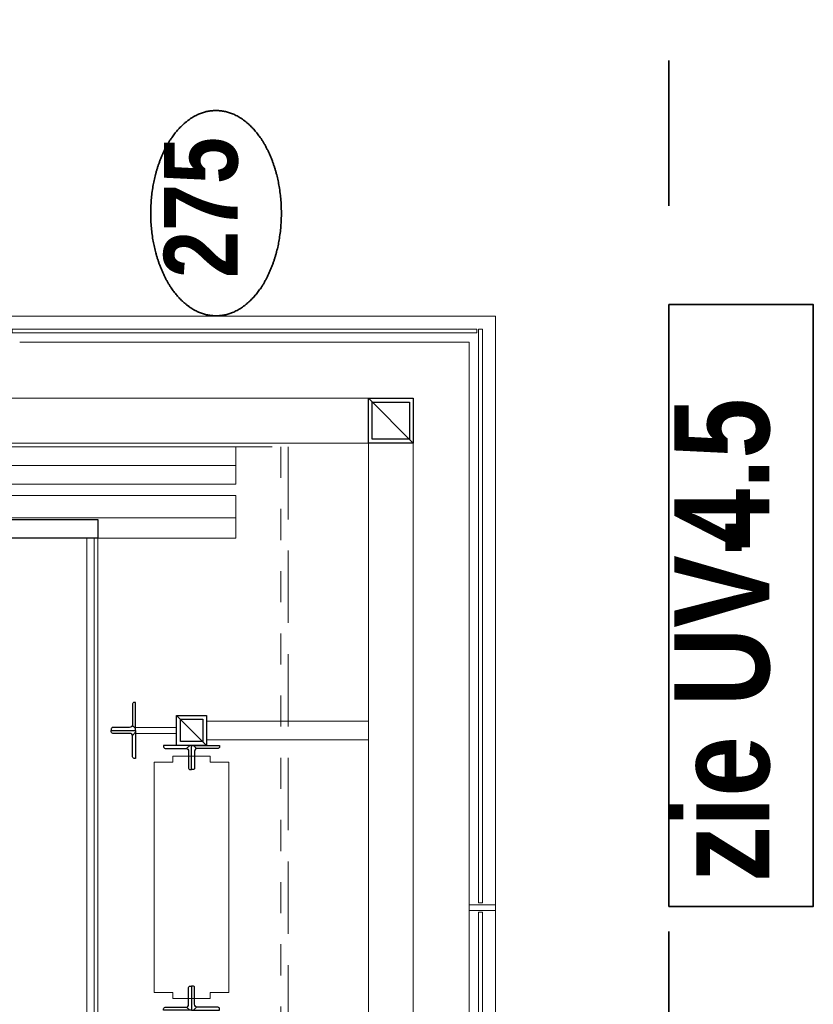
# Model space of a CAD drawing. Header units: millimetres. Extents: x 274596 to 660162, y 141333 to 298920.
# Tile 56 of 165: x 384015 to 386141, y 237381 to 240020. Entities that reach past the tile are written whole.
import ezdxf
from ezdxf.enums import TextEntityAlignment as Align

# ---------------------------------------------------------------- set-up
doc = ezdxf.new("R2010")
doc.units = ezdxf.units.MM
doc.header["$LTSCALE"] = 400
for name, pattern in [('STYLE_01', [0.416641, 0.208282, -0.208359]), ('STYLE_02', [0.694427, 0.486069, -0.208359]), ('STYLE_06', [1.041641, 0.625, -0.208282, 0.069427, -0.138931]), ('STYLE_22', [1.944444, 0.972222, -0.972222])]:
    doc.linetypes.add(name, pattern=pattern)
for name, color, linetype, lineweight in [('Detailaanduiding', 5, 'Continuous', 70), ('Fragmentaanduiding', 1, 'STYLE_22', 35), ('Lijn-afbreek', 140, 'STYLE_06', 15), ('mat-glas-hor', 5, 'Continuous', 15), ('mat-staal', 5, 'Continuous', 25), ('mat-staal_zink', 140, 'Continuous', 15), ('None', 7, 'Continuous', 9)]:
    doc.layers.add(name, color=color, linetype=linetype, lineweight=lineweight)
doc.styles.add('Arial Narrow (bold)', font='ARIALNB.TTF', dxfattribs={"height": 172.861111})
doc.styles.get("Standard").update_dxf_attribs({"font": 'arial.ttf'})

# ---------------------------------------------------------------- blocks, each defined once
blk = doc.blocks.new('Fragment')
at = {"layer": 'Fragmentaanduiding', "linetype": 'Continuous', "lineweight": 35}
blk.add_lwpolyline([(-774.2, 197), (838.3, 197), (838.3, -189.7), (-774.2, -189.7)], close=True, dxfattribs=at)
at = {"layer": 'Fragmentaanduiding', "insert": (-706.6, 182.3), "char_height": 254, "attachment_point": 1, "style": 'Arial Narrow (bold)'}
blk.add_mtext('zie UV-', dxfattribs=at)
at = {"layer": 'Fragmentaanduiding', "style": 'Arial Narrow (bold)'}
blk.add_attdef('Fragment', text='', height=254, dxfattribs=at).set_placement((183.3, 182.3), align=Align.TOP_LEFT)
at = {"layer": 'None', "color": 0, "flags": 1}
blk.add_attdef('Detail', (-774.2, -646.9), '', height=254, dxfattribs=at)
blk = doc.blocks.new('*X1142')
at = {"layer": 'None', "lineweight": 5}
blk.add_line((33516, 5650), (31916, 5650), dxfattribs=at)
blk = doc.blocks.new('*X186')
at = {"layer": 'None', "lineweight": 9}
blk.add_line((-60, -60), (60, 60), dxfattribs=at)
blk = doc.blocks.new('Kolom [] 120')
at = {"layer": 'mat-staal', "lineweight": 25}
for points in [[(-60, 60), (60, 60), (60, -60), (-60, -60)], [(-50, 50), (50, 50), (50, -50), (-50, -50)]]:
    blk.add_lwpolyline(points, close=True, dxfattribs=at)
at = {"layer": 'mat-staal'}
blk.add_blockref('*X186', (0, 0), dxfattribs=at)
blk = doc.blocks.new('*X1163')
at = {"layer": 'None', "lineweight": 9}
blk.add_line((-17.8, -17.8), (-9.4, -9.4), dxfattribs=at)
blk = doc.blocks.new('*U1164')
at = {"layer": 'None', "color": 92, "linetype": 'Continuous', "lineweight": 25, "flags": 128}
blk.add_lwpolyline([(-17.8, -22.8), (-17.8, 52.2), (-13.8, 52.2, -0.414214), (-9.8, 48.2), (-9.8, -6.8, 0.414214), (-1.8, -14.8), (43.2, -14.8, -0.414214), (47.2, -18.8), (47.2, -22.8)], format="xyb", close=True, dxfattribs=at)
at = {"layer": 'None', "color": 92}
blk.add_blockref('*X1163', (0, 0), dxfattribs=at)
blk = doc.blocks.new('*X1165')
at = {"layer": 'None', "lineweight": 9}
blk.add_line((-17.8, -17.8), (-9.4, -9.4), dxfattribs=at)
blk = doc.blocks.new('*U1166')
at = {"layer": 'None', "color": 92, "linetype": 'Continuous', "lineweight": 25, "flags": 128}
blk.add_lwpolyline([(-17.8, -22.8), (-17.8, 52.2), (-13.8, 52.2, -0.414214), (-9.8, 48.2), (-9.8, -6.8, 0.414214), (-1.8, -14.8), (43.2, -14.8, -0.414214), (47.2, -18.8), (47.2, -22.8)], format="xyb", close=True, dxfattribs=at)
at = {"layer": 'None', "color": 92}
blk.add_blockref('*X1165', (0, 0), dxfattribs=at)
blk = doc.blocks.new('*U1167')
at = {"layer": 'mat-staal', "rotation": 89.99999764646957}
blk.add_blockref('*U1166', (32978.2, 5556.8), dxfattribs=at)
at = {"layer": 'mat-staal', "xscale": -1, "rotation": 270}
blk.add_blockref('*U1164', (33023.8, 5556.8), dxfattribs=at)
blk = doc.blocks.new('*U1168')
at = {"layer": 'mat-staal'}
blk.add_blockref('*U1167', (0, 0), dxfattribs=at)
blk = doc.blocks.new('*U1169')
at = {"layer": 'None', "color": 140, "linetype": 'Continuous', "lineweight": 15}
blk.add_lwpolyline([(32299, 5339), (32299, 5289), (32915.9, 5289), (32915.9, 5339), (32932.4, 5339), (32932.4, 5439), (32915.9, 5439), (32915.9, 5489), (32299, 5489), (32299, 5439), (32282.4, 5439), (32282.4, 5339)], close=True, dxfattribs=at)
blk = doc.blocks.new('*X1170')
at = {"layer": 'None', "lineweight": 9}
blk.add_line((-17.8, -17.8), (-9.4, -9.4), dxfattribs=at)
blk = doc.blocks.new('*U1171')
at = {"layer": 'None', "color": 92, "linetype": 'Continuous', "lineweight": 25, "flags": 128}
blk.add_lwpolyline([(-17.8, -22.8), (-17.8, 52.2), (-13.8, 52.2, -0.414214), (-9.8, 48.2), (-9.8, -6.8, 0.414214), (-1.8, -14.8), (43.2, -14.8, -0.414214), (47.2, -18.8), (47.2, -22.8)], format="xyb", close=True, dxfattribs=at)
at = {"layer": 'None', "color": 92}
blk.add_blockref('*X1170', (0, 0), dxfattribs=at)
blk = doc.blocks.new('*X1172')
at = {"layer": 'None', "lineweight": 9}
blk.add_line((-17.8, -17.8), (-9.4, -9.4), dxfattribs=at)
blk = doc.blocks.new('*U1173')
at = {"layer": 'None', "color": 92, "linetype": 'Continuous', "lineweight": 25, "flags": 128}
blk.add_lwpolyline([(-17.8, -22.8), (-17.8, 52.2), (-13.8, 52.2, -0.414214), (-9.8, 48.2), (-9.8, -6.8, 0.414214), (-1.8, -14.8), (43.2, -14.8, -0.414214), (47.2, -18.8), (47.2, -22.8)], format="xyb", close=True, dxfattribs=at)
at = {"layer": 'None', "color": 92}
blk.add_blockref('*X1172', (0, 0), dxfattribs=at)
blk = doc.blocks.new('*U1174')
at = {"layer": 'mat-staal', "xscale": -1, "rotation": 2.3535304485e-06}
blk.add_blockref('*U1173', (32943.2, 5411.8), dxfattribs=at)
at = {"layer": 'mat-staal', "rotation": 180}
blk.add_blockref('*U1171', (32943.2, 5366.2), dxfattribs=at)
blk = doc.blocks.new('*U1175')
at = {"layer": 'mat-staal'}
blk.add_blockref('*U1174', (0, 0), dxfattribs=at)
blk = doc.blocks.new('*X1176')
at = {"layer": 'None', "lineweight": 9}
blk.add_line((-17.8, -17.8), (-9.4, -9.4), dxfattribs=at)
blk = doc.blocks.new('*U1177')
at = {"layer": 'None', "color": 92, "linetype": 'Continuous', "lineweight": 25, "flags": 128}
blk.add_lwpolyline([(-17.8, -22.8), (-17.8, 52.2), (-13.8, 52.2, -0.414214), (-9.8, 48.2), (-9.8, -6.8, 0.414214), (-1.8, -14.8), (43.2, -14.8, -0.414214), (47.2, -18.8), (47.2, -22.8)], format="xyb", close=True, dxfattribs=at)
at = {"layer": 'None', "color": 92}
blk.add_blockref('*X1176', (0, 0), dxfattribs=at)
blk = doc.blocks.new('*X1178')
at = {"layer": 'None', "lineweight": 9}
blk.add_line((-17.8, -17.8), (-9.4, -9.4), dxfattribs=at)
blk = doc.blocks.new('*U1179')
at = {"layer": 'None', "color": 92, "linetype": 'Continuous', "lineweight": 25, "flags": 128}
blk.add_lwpolyline([(-17.8, -22.8), (-17.8, 52.2), (-13.8, 52.2, -0.414214), (-9.8, 48.2), (-9.8, -6.8, 0.414214), (-1.8, -14.8), (43.2, -14.8, -0.414214), (47.2, -18.8), (47.2, -22.8)], format="xyb", close=True, dxfattribs=at)
at = {"layer": 'None', "color": 92}
blk.add_blockref('*X1178', (0, 0), dxfattribs=at)
blk = doc.blocks.new('*U1180')
at = {"layer": 'mat-staal'}
blk.add_blockref('*U1179', (32268.8, 5411.8), dxfattribs=at)
at = {"layer": 'mat-staal', "xscale": -1, "rotation": 180.0000023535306}
blk.add_blockref('*U1177', (32268.8, 5366.2), dxfattribs=at)
blk = doc.blocks.new('*U1181')
at = {"layer": 'mat-staal'}
blk.add_blockref('*U1180', (0, 0), dxfattribs=at)
blk = doc.blocks.new('*X188')
at = {"layer": 'None', "lineweight": 9}
blk.add_line((-40, -40), (40, 40), dxfattribs=at)
blk = doc.blocks.new('Kolom [] 080')
at = {"layer": 'mat-staal', "lineweight": 25}
for points in [[(-40, 40), (40, 40), (40, -40), (-40, -40)], [(-30, 30), (30, 30), (30, -30), (-30, -30)]]:
    blk.add_lwpolyline(points, close=True, dxfattribs=at)
at = {"layer": 'mat-staal'}
blk.add_blockref('*X188', (0, 0), dxfattribs=at)
blk = doc.blocks.new('*U1188')
at = {"layer": 'None', "color": 43, "linetype": 'Continuous', "lineweight": 9}
for points in [[(32993, 5539), (33009, 5539), (33009, 5429), (32993, 5429)], [(32976, 5349), (33026, 5349), (33026, 4915), (32976, 4915)]]:
    blk.add_lwpolyline(points, close=True, dxfattribs=at)
at = {"layer": 'Lijn-afbreek', "color": 7}
blk.add_blockref('Kolom [] 080', (33001, 5389), dxfattribs=at)
at = {"layer": 'mat-staal'}
for name in ['*U1168', '*U1175', '*U1181']:
    blk.add_blockref(name, (0, 0), dxfattribs=at)
at = {"layer": 'None', "color": 7}
blk.add_blockref('*U1169', (0, 0), dxfattribs=at)
blk = doc.blocks.new('*U1189')
at = {"layer": 'mat-glas-hor', "color": 140, "lineweight": 15}
for points in [[(34066.1, 4625), (34066.1, 5869.9), (34076.1, 5869.9), (34076.1, 4625)], [(30978.6, 4620), (32513.6, 4620), (32513.6, 4610), (30978.6, 4610)], [(34076.1, 4620), (32538.6, 4620), (32538.6, 4610), (34076.1, 4610)]]:
    blk.add_lwpolyline(points, close=True, dxfattribs=at)
at = {"layer": 'mat-glas-hor', "lineweight": 15}
blk.add_lwpolyline([(31916, 5670), (33516, 5670), (33516, 5640), (31916, 5640)], close=True, dxfattribs=at)
at = {"layer": 'mat-staal', "color": 8, "lineweight": 5}
blk.add_lwpolyline([(33516, 5270), (33631, 5270), (33631, 7470), (33516, 7470)], close=True, dxfattribs=at)
at = {"layer": 'mat-staal', "color": 43, "lineweight": 9}
for points in [[(33571, 5270), (33631, 5270), (33631, 7470), (33571, 7470)], [(33661, 5270), (33711, 5270), (33711, 7470), (33661, 7470)]]:
    blk.add_lwpolyline(points, close=True, dxfattribs=at)
at = {"layer": 'mat-staal_zink', "color": 8, "lineweight": 5}
blk.add_lwpolyline([(32533.6, 4645), (32518.6, 4645), (32518.6, 4575), (32533.6, 4575)], close=True, dxfattribs=at)
at = {"layer": 'None', "color": 8, "linetype": 'Continuous', "lineweight": 5}
for p, q in [((34111.1, 5919), (34111.1, 4575)), ((34041.1, 4645), (34041.1, 5849)), ((34041.1, 4645), (29081.1, 4645)), ((29081.1, 4575), (34111.1, 4575))]:
    blk.add_line(p, q, dxfattribs=at)
at = {"layer": 'None', "color": 43, "linetype": 'Continuous', "lineweight": 9, "flags": 128}
for points in [[(29683.1, 4795), (29683.1, 7945), (33891.1, 7945), (33891.1, 4795)], [(33771.1, 4915), (33771.1, 7825), (29803.1, 7825), (29803.1, 4915)]]:
    blk.add_lwpolyline(points, close=True, dxfattribs=at)
at = {"layer": 'None', "color": 43, "linetype": 'STYLE_02', "lineweight": 9}
blk.add_lwpolyline([(31791.1, 7610), (33761.1, 7610), (33761.1, 5130), (31791.1, 5130)], close=True, dxfattribs=at)
at = {"layer": 'None', "color": 8, "linetype": 'STYLE_01', "lineweight": 5}
blk.add_lwpolyline([(31831.1, 7590), (33761.1, 7590), (33761.1, 5150), (31831.1, 5150)], close=True, dxfattribs=at)
at = {"layer": 'None', "color": 8, "linetype": 'Continuous', "lineweight": 5}
blk.add_lwpolyline([(33661, 5270), (33761, 5270), (33761, 7470), (33661, 7470)], close=True, dxfattribs=at)
at = {"layer": 'None', "color": 92, "lineweight": 25}
blk.add_lwpolyline([(33516, 5640), (33516, 5920), (33566, 5920), (33566, 5640)], close=True, dxfattribs=at)
at = {"layer": 'mat-glas-hor'}
blk.add_blockref('*X1142', (0, 0), dxfattribs=at)
at = {"layer": 'mat-staal', "color": 7}
blk.add_blockref('Kolom [] 120', (33831.1, 4855), dxfattribs=at)
at = {"layer": 'None', "color": 7}
blk.add_blockref('*U1188', (0, 0), dxfattribs=at)
blk = doc.blocks.new('Detail')
at = {"layer": 'Detailaanduiding', "color": 1, "linetype": 'Continuous', "lineweight": 35}
blk.add_open_spline([(-134.1, 153.9), (-70.3, 177.4), (77, 177.4), (140.9, 153.9), (204.7, 130.5), (241.5, 89.9), (278.4, 49.3), (278.4, 2.4), (278.4, -44.5), (241.5, -85.1), (204.7, -125.7), (140.9, -149.2), (77, -172.6), (-70.3, -172.6), (-134.1, -149.2), (-198, -125.7), (-234.8, -85.1), (-271.6, -44.5), (-271.6, 2.4), (-271.6, 49.3), (-234.8, 89.9), (-198, 130.5), (-134.1, 153.9)], degree=2, knots=[0, 0, 0, 0.097932, 0.195864, 0.195864, 0.280023, 0.280023, 0.347931, 0.347931, 0.415846, 0.415846, 0.5, 0.5, 0.597932, 0.695864, 0.695864, 0.780023, 0.780023, 0.847931, 0.847931, 0.915846, 0.915846, 1, 1, 1], dxfattribs=at)
at = {"layer": 'Detailaanduiding', "style": 'Arial Narrow (bold)'}
blk.add_attdef('Detail', text='', height=197.6, dxfattribs=at).set_placement((-170.2, 142.2), align=Align.TOP_LEFT)
at = {"layer": 'None', "color": 0, "flags": 1}
blk.add_attdef('Fragment', (-271.6, -528.2), '', height=197.6, dxfattribs=at)

msp = doc.modelspace()

# ---------------------------------------------------------------- linework, layer by layer
at = {"layer": 'Fragmentaanduiding', "lineweight": 35}
msp.add_lwpolyline([(381394.41069, 233941.42983), (381394.41069, 243021.42983), (385754.41069, 243021.42983), (385754.41069, 233941.42983)], close=True, dxfattribs=at)

# ---------------------------------------------------------------- block references
at = {"layer": 'Detailaanduiding', "color": 7, "rotation": 90}
msp.add_blockref('Detail', (384543.40133, 239498.17747), dxfattribs=at).add_auto_attribs({'Detail': '275'})
at = {"layer": 'Fragmentaanduiding', "color": 7, "rotation": 90}
msp.add_blockref('Fragment', (385951.38254, 238418.0871), dxfattribs=at).add_auto_attribs({'Fragment': '4.5'})
at = {"layer": 'None', "color": 7, "rotation": 90}
msp.add_blockref('*U1189', (389864.41069, 205114.37046), dxfattribs=at)

doc.saveas('drawing.dxf')
